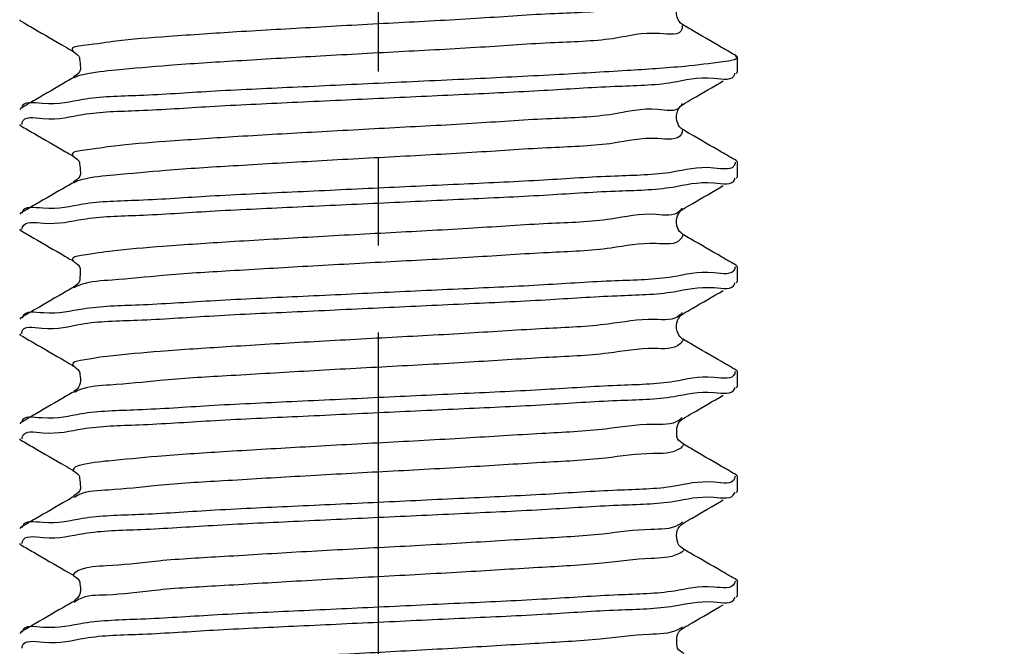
# Model space of a CAD drawing. Header units: millimetres. Extents: x 0 to 210, y 0 to 297.
# Tile 11 of 184: x 29 to 46, y 202 to 212. Entities that reach past the tile are written whole.
import ezdxf

# ---------------------------------------------------------------- set-up
doc = ezdxf.new("R2010")
doc.units = ezdxf.units.MM
doc.header["$LTSCALE"] = 19.36
doc.linetypes.add('CENTER', pattern=[0.6, 0.375, -0.075, 0.075, -0.075])
doc.layers.get('0').update_dxf_attribs({"linetype": 'CONTINUOUS'})
doc.layers.add('DEFAULT_1', color=7, linetype='CENTER')
doc.layers.add('ZEICHNUNGSBEMASSUNGEN', color=7, linetype='CONTINUOUS')
doc.styles.get("Standard").update_dxf_attribs({"font": 'ISOCP.SHX', "width": 0.6})
doc.dimstyles.new('DIMSTYLE_1', dxfattribs={"dimtxt": 2.5, "dimasz": 3.5, "dimexe": 0.18, "dimexo": 0.0625, "dimgap": 0.09, "dimtad": 1, "dimdsep": 46, "dimtxsty": 'Standard', "dimblk": '_FILLED', "dimblk1": '_FILLED', "dimblk2": '_FILLED', "dimcen": 0.09, "dimclrt": 7, "dimadec": 0, "dimazin": 0, "dimtp": 0.01, "dimtm": 0.01, "dimtfac": 1, "dimtofl": 0, "dimtmove": 0, "dimatfit": 3, "dimldrblk": '_FILLED', "dimfxl": 0, "dimtolj": 1, "dimarcsym": 0})
doc.dimstyles.new('DIMSTYLE_2', dxfattribs={"dimtxt": 2.5, "dimasz": 3.5, "dimexe": 0.18, "dimexo": 0.0625, "dimgap": 0.09, "dimtad": 1, "dimdec": 3, "dimdsep": 46, "dimtxsty": 'Standard', "dimblk": '_FILLED', "dimblk1": '_FILLED', "dimblk2": '_FILLED', "dimcen": 0.09, "dimclrt": 7, "dimadec": 0, "dimazin": 0, "dimtp": 0.001, "dimtm": 0.001, "dimtfac": 1, "dimtdec": 3, "dimtofl": 0, "dimtmove": 0, "dimatfit": 3, "dimldrblk": '_FILLED', "dimfxl": 0, "dimtolj": 1, "dimarcsym": 0})
doc.dimstyles.new('DIMSTYLE_3', dxfattribs={"dimtxt": 2.5, "dimasz": 3.5, "dimexe": 0.18, "dimexo": 0.0625, "dimgap": 0.09, "dimtad": 1, "dimdec": 3, "dimdsep": 46, "dimtxsty": 'Standard', "dimblk": '_FILLED', "dimblk1": '_FILLED', "dimblk2": '_FILLED', "dimcen": 0.09, "dimclrt": 7, "dimadec": 0, "dimazin": 0, "dimtp": 0.001, "dimtm": 0.001, "dimtfac": 1, "dimtdec": 3, "dimtofl": 0, "dimtmove": 0, "dimatfit": 3, "dimldrblk": '_FILLED', "dimfxl": 0, "dimtolj": 1, "dimarcsym": 0})
doc.dimstyles.new('DIMSTYLE_4', dxfattribs={"dimtxt": 2.5, "dimasz": 3.5, "dimexe": 0.18, "dimexo": 0.0625, "dimgap": 0.09, "dimtad": 1, "dimdsep": 46, "dimtxsty": 'Standard', "dimblk": '_FILLED', "dimblk1": '_FILLED', "dimblk2": '_FILLED', "dimcen": 0.09, "dimclrt": 7, "dimadec": 0, "dimazin": 0, "dimtp": 0.01, "dimtm": 0.01, "dimtfac": 1, "dimtofl": 0, "dimtmove": 0, "dimatfit": 3, "dimldrblk": '_FILLED', "dimfxl": 0, "dimtolj": 1, "dimarcsym": 0})
doc.dimstyles.new('DIMSTYLE_5', dxfattribs={"dimtxt": 2.5, "dimasz": 3.5, "dimexe": 0.18, "dimexo": 0.0625, "dimgap": 0.09, "dimtad": 1, "dimdsep": 46, "dimtxsty": 'Standard', "dimblk": '_FILLED', "dimblk1": '_FILLED', "dimblk2": '_FILLED', "dimcen": 0.09, "dimclrt": 7, "dimadec": 0, "dimazin": 0, "dimtp": 0.5, "dimtm": 0.5, "dimtfac": 1, "dimtofl": 0, "dimtmove": 0, "dimatfit": 3, "dimldrblk": '_FILLED', "dimfxl": 0, "dimtolj": 1, "dimarcsym": 0})
doc.dimstyles.new('DIMSTYLE_6', dxfattribs={"dimtxt": 2.5, "dimasz": 3.5, "dimexe": 0.18, "dimexo": 0.0625, "dimgap": 0.09, "dimtad": 1, "dimdec": 3, "dimdsep": 46, "dimtxsty": 'Standard', "dimblk": '_FILLED', "dimblk1": '_FILLED', "dimblk2": '_FILLED', "dimcen": 0.09, "dimclrt": 7, "dimadec": 0, "dimazin": 0, "dimtp": 0.001, "dimtm": 0.001, "dimtfac": 1, "dimtdec": 3, "dimtofl": 0, "dimtmove": 0, "dimatfit": 3, "dimldrblk": '_FILLED', "dimfxl": 0, "dimtolj": 1, "dimarcsym": 0})
doc.dimstyles.new('DIMSTYLE_7', dxfattribs={"dimtxt": 2.5, "dimasz": 3.5, "dimexe": 0.18, "dimexo": 0.0625, "dimgap": 0.09, "dimtad": 1, "dimdsep": 46, "dimtxsty": 'Standard', "dimblk": '_FILLED', "dimblk1": '_FILLED', "dimblk2": '_FILLED', "dimcen": 0.09, "dimclrt": 7, "dimadec": 0, "dimazin": 0, "dimtol": 1, "dimtp": 0.1, "dimtm": 0.1, "dimtfac": 1, "dimtofl": 0, "dimtmove": 0, "dimatfit": 3, "dimldrblk": '_FILLED', "dimfxl": 0, "dimtolj": 1, "dimarcsym": 0})

# ---------------------------------------------------------------- blocks, each defined once
blk = doc.blocks.new('_FILLED')
at = {"color": 0, "linetype": 'ByBlock'}
blk.add_solid([(0, 0), (-1, 0.1429), (-1, -0.1429)], dxfattribs=at)
blk = doc.blocks.new('*D')
at = {"color": 3}
for p, q in [((154.911, 251.839), (154.911, 274.499)), ((154.911, 274.499), (154.911, 251.589)), ((132.186, 251.839), (132.186, 271.429)), ((140.186, 251.839), (140.186, 271.429)), ((132.186, 270.429), (136.186, 270.429)), ((140.186, 270.429), (136.186, 270.429)), ((140.186, 251.839), (119.81, 251.839)), ((120.81, 251.839), (120.81, 244.839)), ((132.687, 251.839), (155.911, 251.839)), ((140.186, 251.839), (185.376, 251.839)), ((184.376, 251.839), (184.376, 196.839)), ((154.911, 243.839), (154.911, 251.589)), ((132.186, 251.339), (155.911, 251.339)), ((154.911, 251.339), (154.911, 243.839)), ((140.686, 247.839), (156.109, 247.839)), ((155.109, 247.839), (155.109, 242.839)), ((120.81, 237.839), (120.81, 244.839)), ((155.109, 237.839), (155.109, 242.839)), ((140.186, 237.839), (119.81, 237.839)), ((130.186, 237.839), (130.186, 201.939)), ((140.686, 237.839), (156.109, 237.839)), ((142.186, 237.839), (142.186, 201.939)), ((136.186, 202.939), (116.608, 202.939)), ((130.186, 202.939), (136.186, 202.939)), ((142.186, 202.939), (136.186, 202.939)), ((184.376, 141.839), (184.376, 196.839)), ((43.965, 141.839), (55.646, 141.839)), ((45.305, 141.839), (61.435, 141.839)), ((54.646, 141.839), (54.646, 135.839)), ((60.435, 141.839), (60.435, 81.839)), ((140.186, 141.839), (185.376, 141.839)), ((146.186, 131.571), (146.186, 138.185)), ((122.563, 128.839), (122.563, 136.339)), ((122.563, 136.339), (122.563, 128.589)), ((54.646, 129.839), (54.646, 135.839)), ((146.186, 131.571), (151.914, 134.878)), ((144.189, 129.916), (145.186, 129.839)), ((43.965, 129.839), (55.646, 129.839)), ((146.183, 129.762), (145.186, 129.839)), ((145.186, 129.839), (159.716, 128.712)), ((126.687, 128.839), (121.563, 128.839)), ((122.563, 120.839), (122.563, 128.589)), ((126.186, 128.339), (121.563, 128.339)), ((122.563, 128.339), (122.563, 120.839)), ((60.435, 21.839), (60.435, 81.839)), ((126.186, 21.839), (126.186, 49.881)), ((146.186, 21.839), (146.186, 49.881)), ((126.186, 48.881), (136.186, 48.881)), ((146.186, 48.881), (136.186, 48.881)), ((136.186, 48.881), (173.837, 48.881)), ((20.514, 32.339), (20.514, 41.533)), ((20.514, 41.533), (20.514, 32.089)), ((145.186, 31.839), (145.186, 34.12)), ((146.186, 31.839), (146.186, 34.12)), ((145.186, 33.12), (145.686, 33.12)), ((146.186, 33.12), (145.686, 33.12)), ((45.305, 32.339), (19.514, 32.339)), ((45.305, 32.339), (45.305, 7.967)), ((20.514, 24.339), (20.514, 32.089)), ((44.805, 31.839), (19.514, 31.839)), ((20.514, 31.839), (20.514, 24.339)), ((44.805, 31.839), (28.072, 15.105)), ((45.305, 31.839), (56.071, 31.839)), ((55.071, 31.839), (55.071, 26.839)), ((55.071, 21.839), (55.071, 26.839)), ((30.394, 24.449), (18.136, 13.272)), ((45.305, 21.839), (61.435, 21.839)), ((45.305, 21.839), (56.071, 21.839))]:
    blk.add_line(p, q, dxfattribs=at)
for centre, radius, start, end in [((146.186, 131.571), 5.613, 60, 90), ((146.186, 131.571), 5.613, 30, 60), ((45.305, 32.339), 23.372, 225.0011, 247.5005), ((45.305, 32.339), 23.372, 247.5005, 270)]:
    blk.add_arc(centre, radius, start, end, dxfattribs=at)
for points in [[(149.671, 136.587), (146.186, 137.185), (149.364, 135.635)], [(148.117, 136.355), (151.048, 134.378), (148.788, 137.097)], [(31.758, 13.909), (28.779, 15.812), (31.106, 13.151)], [(41.777, 8.73), (45.305, 8.967), (41.852, 9.728)]]:
    blk.add_solid(points, dxfattribs=at)
at = {"layer": 'ZEICHNUNGSBEMASSUNGEN', "color": 3}
for p, q in [((133.686, 247.839), (133.686, 258.637)), ((138.686, 247.839), (138.686, 258.637)), ((133.686, 257.637), (127.809, 257.637)), ((127.809, 257.637), (136.186, 257.637)), ((146.186, 257.637), (136.186, 257.637)), ((138.686, 257.637), (146.186, 257.637)), ((35.305, 251.839), (10.936, 251.839)), ((11.936, 251.839), (11.936, 136.839)), ((139.389, 249.361), (147.706, 239.608)), ((11.936, 21.839), (11.936, 136.839)), ((35.305, 21.839), (10.936, 21.839))]:
    blk.add_line(p, q, dxfattribs=at)
at = {"color": 3, "xscale": 3.5, "yscale": 3.5, "zscale": 3.5}
for p, rotation in [((132.186, 270.429), 180), ((154.911, 251.839), 270), ((120.81, 251.839), 90), ((184.376, 251.839), 90), ((154.911, 251.339), 90), ((155.109, 247.839), 90), ((120.81, 237.839), 270), ((155.109, 237.839), 270), ((130.186, 202.939), 180), ((184.376, 141.839), 270), ((54.646, 141.839), 90), ((60.435, 141.839), 90), ((54.646, 129.839), 270), ((122.563, 128.839), 270), ((146.183, 129.762), 355.5650429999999), ((144.189, 129.916), 175.565043), ((122.563, 128.339), 90), ((126.186, 48.881), 180), ((20.514, 32.339), 270), ((145.186, 33.12), 180), ((20.514, 31.839), 90), ((55.071, 31.839), 90), ((55.071, 21.839), 270), ((60.435, 21.839), 270), ((30.394, 24.449), 42.358682)]:
    blk.add_blockref('_FILLED', p, dxfattribs=dict(at, rotation=rotation))
for p in [(140.186, 270.429), (142.186, 202.939), (146.186, 48.881), (146.186, 33.12)]:
    blk.add_blockref('_FILLED', p, dxfattribs=at)
at = {"layer": 'ZEICHNUNGSBEMASSUNGEN', "color": 3, "xscale": 3.5, "yscale": 3.5, "zscale": 3.5}
blk.add_blockref('_FILLED', (133.686, 257.637), dxfattribs=at)
for p, rotation in [((138.686, 257.637), 180), ((11.936, 251.839), 90), ((139.389, 249.361), 130.458041), ((11.936, 21.839), 270)]:
    blk.add_blockref('_FILLED', p, dxfattribs=dict(at, rotation=rotation))
at = {"color": 7}
for s, rotation, width, p in [('x45%%176 ', 90, 0.72, (154.286, 265.499)), ('0,5', 90, 0.690476, (154.286, 260.321)), ('0,1', 90, 0.642857, (120.185, 244.264)), ('%%p', 90, 1.166667, (120.185, 241.347)), ('10', 90, 0.678571, (154.484, 240.574)), ('14', 90, 0.678571, (120.185, 237.954)), ('110', 90, 0.642857, (183.751, 182.43)), ('60%%d', -43.1822, 0.746032, (150.554, 140.313)), ('12', 90, 0.678571, (54.021, 133.486)), ('%%c', -4.435, 1.333333, (154.482, 129.745)), ('2', -4.435, 0.785714, (157.805, 129.487)), ('0,5', 90, 0.690476, (121.938, 126)), ('120', 90, 0.714286, (59.81, 61.983)), ('0,5', 90, 0.690476, (19.889, 36.355)), ('10', 90, 0.678571, (54.446, 24.831)), ('8', 42.3587, 0.785714, (19.166, 15.057)), ('45%%d', -22.4995, 0.722222, (35.294, 15.247)), ('R', 42.3587, 0.785714, (17.714, 13.734))]:
    blk.add_text(s, height=2.5, rotation=rotation, dxfattribs=dict(at, width=width)).set_placement(p)
for s, width, p in [('%%c', 1.333333, (133.41, 271.054)), ('8', 0.785714, (136.743, 271.054)), ('F8', 0.75, (138.707, 271.054)), ('M', 0.857143, (116.608, 203.564)), ('12', 0.678571, (118.751, 203.564)), ('%%c', 1.333333, (166.575, 49.506)), ('20', 0.785714, (169.909, 49.506)), ('1', 0.571429, (145.092, 33.745))]:
    blk.add_text(s, height=2.5, dxfattribs=dict(at, width=width)).set_placement(p)
at = {"layer": 'ZEICHNUNGSBEMASSUNGEN', "color": 7, "width": 0.714286}
blk.add_text('5', height=2.5, dxfattribs=at).set_placement((127.809, 258.262))
at = {"layer": 'ZEICHNUNGSBEMASSUNGEN', "color": 7}
for s, rotation, width, p in [('R', -49.542, 0.785714, (145.632, 243.003)), ('2', -49.542, 0.785714, (146.906, 241.509)), ('230', 90, 0.761905, (11.311, 61.218))]:
    blk.add_text(s, height=2.5, rotation=rotation, dxfattribs=dict(at, width=width)).set_placement(p)

msp = doc.modelspace()

# ---------------------------------------------------------------- linework, layer by layer
at = {"color": 7}
for p, q in [((29.3244, 212.3791), (29.3051, 212.4014)), ((41.2858, 211.7977), (41.3051, 211.7754)), ((41.3051, 211.5265), (41.3051, 211.7754)), ((41.2858, 211.5041), (41.3051, 211.5265)), ((29.3244, 210.9227), (29.3051, 210.9003)), ((40.3853, 210.9807), (40.4024, 210.9922)), ((29.3244, 210.6291), (29.3051, 210.6515)), ((41.2858, 210.0477), (41.3051, 210.0254)), ((41.3051, 209.7765), (41.3051, 210.0254)), ((41.2858, 209.7541), (41.3051, 209.7764)), ((29.3244, 209.1727), (29.3051, 209.1504)), ((40.3854, 209.2309), (40.4025, 209.2422)), ((29.3244, 208.8791), (29.3051, 208.9016)), ((41.2858, 208.2977), (41.3051, 208.2753)), ((41.3051, 208.0265), (41.3051, 208.2754)), ((30.2084, 207.935), (30.2081, 207.9348)), ((41.2858, 208.0041), (41.3051, 208.0264)), ((40.3815, 207.4778), (40.4022, 207.492)), ((29.3244, 207.4227), (29.3051, 207.4005)), ((29.3244, 207.1291), (29.3051, 207.1516)), ((41.2858, 206.5477), (41.3051, 206.5252)), ((41.3051, 206.2765), (41.3051, 206.5254)), ((30.2145, 206.1888), (30.2082, 206.1849)), ((41.2858, 206.2541), (41.3051, 206.2764)), ((29.3244, 205.6727), (29.3051, 205.6505)), ((40.3803, 205.7269), (40.4021, 205.742)), ((29.3244, 205.3791), (29.3051, 205.4016)), ((41.2858, 204.7977), (41.3051, 204.7752)), ((41.3051, 204.5265), (41.3051, 204.7754)), ((41.2858, 204.5041), (41.3051, 204.5264)), ((40.373, 203.9707), (40.4019, 203.9919)), ((29.3244, 203.9227), (29.3051, 203.9005)), ((29.3244, 203.6291), (29.3051, 203.6516)), ((41.2858, 203.0477), (41.3051, 203.0253)), ((41.3051, 202.7765), (41.3051, 203.0254)), ((30.2149, 202.6891), (30.2082, 202.6849)), ((41.2858, 202.7541), (41.3051, 202.7764)), ((29.3244, 202.1727), (29.3051, 202.1505)), ((40.3803, 202.2268), (40.4021, 202.242))]:
    msp.add_line(p, q, dxfattribs=at)
at = {"color": 3}
for p, q in [((40.4025, 212.3096), (40.4031, 212.3092)), ((30.2077, 211.8672), (30.208, 211.867)), ((30.2078, 211.4347), (30.2077, 211.4346)), ((40.4025, 210.9922), (40.4024, 210.9922)), ((40.4025, 210.5596), (40.4031, 210.5593)), ((30.2077, 210.1172), (30.208, 210.117)), ((30.2078, 209.6847), (30.2077, 209.6846)), ((40.4025, 209.2422), (40.4025, 209.2422)), ((40.402, 208.8099), (40.4025, 208.8096)), ((30.2077, 208.3672), (30.2082, 208.3669)), ((30.2081, 207.9348), (30.2077, 207.9346)), ((40.4025, 207.4922), (40.4022, 207.492)), ((40.4025, 207.0596), (40.4031, 207.0592)), ((30.2077, 206.6172), (30.2081, 206.617)), ((30.2082, 206.1849), (30.2077, 206.1846)), ((40.4025, 205.7422), (40.4021, 205.742)), ((40.4023, 205.3097), (40.4025, 205.3096)), ((30.2077, 204.8672), (30.208, 204.867)), ((30.2078, 204.4347), (30.2077, 204.4346)), ((40.4025, 203.9922), (40.4019, 203.9919)), ((40.4025, 203.5596), (40.4026, 203.5596)), ((30.2077, 203.1172), (30.2081, 203.117)), ((30.2082, 202.6849), (30.2077, 202.6846)), ((40.4025, 202.2422), (40.4021, 202.242))]:
    msp.add_line(p, q, dxfattribs=at)
for points, start_tangent, end_tangent in [([(40.3755, 212.7219), (40.0017, 212.6543), (39.2757, 212.5781), (38.254, 212.5019), (37.0126, 212.4256), (35.6442, 212.3494), (34.2504, 212.2731), (32.9353, 212.1969), (31.7965, 212.1206), (30.9191, 212.0444), (30.3683, 211.9682), (30.1852, 211.8919), (30.2079, 211.8676)], (-2.9433025, -8.889007), (7.3881909, -3.9742739)), ([(40.3799, 212.3057), (40.378, 212.2456), (40.0017, 212.1694), (39.2757, 212.0931), (38.254, 212.0169), (37.0126, 211.9406), (35.6442, 211.8644), (34.2504, 211.7882), (32.9353, 211.7119), (31.7965, 211.6357), (30.9191, 211.5594), (30.3683, 211.4832), (30.2096, 211.4313)], (1.5868701, -10.2655933), (-7.621926, -4.1617977)), ([(40.3469, 210.9444), (39.9749, 210.9007), (39.2334, 210.8245), (38.1994, 210.7482), (36.9499, 210.672), (35.5779, 210.5958), (34.1856, 210.5195), (32.8766, 210.4433), (31.7485, 210.367), (30.8852, 210.2908), (30.3511, 210.2145), (30.1859, 210.1383), (30.2059, 210.114)], (-6.2560157, -6.9795856), (6.9348986, -3.7845603)), ([(40.3747, 210.9915), (40.3685, 210.977), (40.3469, 210.9444)], (-0.0204799, -0.0553263), (-0.0345809, -0.0385805)), ([(40.3776, 211), (40.3747, 210.9915)], (-0.0026996, -0.0085765), (-0.0030984, -0.0083704)), ([(40.3853, 210.5596), (40.3685, 210.492), (39.9749, 210.4158), (39.2334, 210.3395), (38.1994, 210.2633), (36.9499, 210.187), (35.5779, 210.1108), (34.1856, 210.0345), (32.8766, 209.9583), (31.7485, 209.8821), (30.8852, 209.8058), (30.3511, 209.7296), (30.2116, 209.678)], (-0.1666893, -9.688908), (-7.834636, -4.4853843)), ([(40.3779, 209.2548), (40.3725, 209.2449)], (-0.0050828, -0.0099347), (-0.0056691, -0.0097813)), ([(40.3385, 209.2007), (39.9472, 209.1471), (39.1905, 209.0709), (38.1444, 208.9946), (36.8869, 208.9184), (35.5116, 208.8421), (34.1209, 208.7659), (32.8184, 208.6897), (31.701, 208.6134), (30.8521, 208.5372), (30.3348, 208.4609), (30.1876, 208.3847), (30.2036, 208.3603)], (-7.279143, -7.1695893), (6.3169897, -3.7082775)), ([(40.3725, 209.2449), (40.3583, 209.2234), (40.3385, 209.2007)], (-0.028895, -0.0498545), (-0.0380145, -0.0374424)), ([(40.3925, 208.8112), (40.3583, 208.7384), (39.9472, 208.6621), (39.1905, 208.5859), (38.1444, 208.5097), (36.8869, 208.4334), (35.5116, 208.3572), (34.1209, 208.2809), (32.8184, 208.2047), (31.701, 208.1284), (30.8521, 208.0522), (30.3348, 207.976), (30.2813, 207.9566)], (-1.3899704, -8.6399748), (-11.9603939, -4.6904876)), ([(30.2813, 207.9566), (30.2141, 207.925)], (-0.0780568, -0.0306114), (-0.0517864, -0.0317357)), ([(40.3472, 207.4698), (39.9188, 207.3935), (39.1469, 207.3173), (38.0889, 207.241), (36.8236, 207.1648), (35.4452, 207.0885), (34.0564, 207.0123), (32.7605, 206.936), (31.6542, 206.8598), (30.8197, 206.7836), (30.3193, 206.7073), (30.1901, 206.6311), (30.2007, 206.6074)], (-8.1260591, -7.8210592), (5.3416195, -3.7851289)), ([(40.3802, 207.5077), (40.3472, 207.4698)], (-0.0280434, -0.0393462), (-0.0363029, -0.0349403)), ([(40.3998, 207.0602), (40.3472, 206.9848), (39.9188, 206.9085), (39.1469, 206.8323), (38.0889, 206.7561), (36.8236, 206.6798), (35.4452, 206.6036), (34.0564, 206.5273), (32.7605, 206.4511), (31.6542, 206.3748), (30.8197, 206.2986), (30.3193, 206.2223)], (-2.0983807, -7.5677539), (-11.7519586, -4.6420983)), ([(30.3193, 206.2223), (30.2167, 206.1724)], (-0.1129969, -0.0446345), (-0.0764797, -0.0514221)), ([(40.3292, 205.7118), (39.8897, 205.6399), (39.1027, 205.5637), (38.033, 205.4874), (36.7601, 205.4112), (35.3788, 205.3349), (33.9921, 205.2587), (32.7031, 205.1824), (31.6079, 205.1062), (30.7881, 205.0299), (30.3046, 204.9537), (30.1935, 204.8775), (30.1955, 204.8583)], (-9.3979046, -6.682121), (3.10058, -4.2163155)), ([(40.3704, 205.7455), (40.3352, 205.7161), (40.3292, 205.7118)], (-0.0374988, -0.0356971), (-0.0429626, -0.0305474)), ([(40.3836, 205.759), (40.3704, 205.7455)], (-0.0121702, -0.0133858), (-0.0140582, -0.0133828)), ([(40.4064, 205.3083), (40.3352, 205.2312), (39.8897, 205.1549), (39.1027, 205.0787), (38.033, 205.0024), (36.7601, 204.9262), (35.3788, 204.85), (33.9921, 204.7737), (32.7031, 204.6975), (31.6079, 204.6212), (30.7881, 204.545), (30.3046, 204.4687), (30.2191, 204.4198)], (-2.2949988, -6.6549157), (-7.9089306, -6.0116129)), ([(40.3672, 203.9923), (40.3486, 203.9791)], (-0.017752, -0.0134271), (-0.0192919, -0.0130138)), ([(40.3868, 204.0085), (40.3672, 203.9923)], (-0.0176831, -0.0160415), (-0.0212941, -0.0161063)), ([(40.3486, 203.9791), (40.3224, 203.9625), (39.8597, 203.8863), (39.0579, 203.81), (37.9766, 203.7338), (36.6963, 203.6576), (35.3125, 203.5813), (33.928, 203.5051), (32.6462, 203.4288), (31.5623, 203.3526), (30.7572, 203.2763), (30.2907, 203.2001), (30.1977, 203.1238), (30.1965, 203.1207)], (-9.9686713, -6.7245896), (-1.7562704, -5.5943204)), ([(40.4123, 203.5563), (40.4114, 203.5538), (40.3224, 203.4776), (39.8597, 203.4013), (39.0579, 203.3251), (37.9766, 203.2488), (36.6963, 203.1726), (35.3125, 203.0963), (33.928, 203.0201), (32.6462, 202.9439), (31.5623, 202.8676), (30.7572, 202.7914), (30.2907, 202.7151)], (-1.9540318, -5.7615801), (-10.4748707, -5.9265642)), ([(30.2907, 202.7151), (30.2225, 202.6685)], (-0.07461, -0.0422135), (-0.0545781, -0.0477794)), ([(40.3087, 202.2089), (39.829, 202.1327), (39.0124, 202.0564), (37.9197, 201.9802), (36.6323, 201.9039), (35.2461, 201.8277), (33.8642, 201.7515), (32.5897, 201.6752), (31.5173, 201.599), (30.7271, 201.5227), (30.2777, 201.4465), (30.2024, 201.3691)], (-11.03699, -5.3821175), (-2.2572608, -6.4042749)), ([(40.3902, 202.2573), (40.3087, 202.2089)], (-0.0634205, -0.0495383), (-0.0893818, -0.0435865))]:
    msp.add_spline(points, degree=3, dxfattribs=dict(at, start_tangent=start_tangent, end_tangent=end_tangent))
at = {"color": 7}
for points, start_tangent, end_tangent in [([(40.4033, 212.3096), (40.3945, 212.3146), (40.3178, 212.4008), (40.2908, 212.5786), (40.3677, 212.7159), (40.3799, 212.7242)], (-0.4721957, 0.2658284), (0.6478885, 0.4272211)), ([(29.3244, 212.3791), (29.5399, 212.2543)], (0.215484, -0.1248113), (0.2154709, -0.1248339)), ([(29.5399, 212.2543), (30.061, 211.9523), (30.2077, 211.8672)], (0.667874, -0.3869355), (0.6677137, -0.3872119)), ([(41.041, 211.9395), (40.5198, 212.2416), (40.4025, 212.3096)], (-0.6385281, 0.3699468), (-0.6383806, 0.3702013)), ([(41.2858, 211.7977), (41.041, 211.9395)], (-0.2448263, 0.1418067), (-0.2448092, 0.1418362)), ([(30.2085, 211.8685), (30.2004, 211.8711), (30.2396, 211.8435), (30.3078, 211.7425), (30.3199, 211.6007), (30.2596, 211.4788), (30.2063, 211.4338), (30.2079, 211.4339)], (-0.5655931, 0.1947948), (0.303462, 0.0304398)), ([(41.2504, 211.7304), (41.061, 211.6956), (40.4253, 211.6226), (39.4614, 211.551), (38.2475, 211.4806), (36.8246, 211.4092), (35.3051, 211.3379)], (-5.9480148, -1.7277046), (-5.9065128, -0.2741815)), ([(41.2758, 211.7907), (41.3027, 211.7675), (41.2504, 211.7304)], (0.1280429, -0.0718759), (-0.1625071, -0.047203)), ([(41.2758, 211.7907), (41.2946, 211.7779)], (0.0230953, -0.0129643), (0.0141459, -0.0124905)), ([(30.2077, 211.4346), (30.0904, 211.3666), (29.5692, 211.0645), (29.3244, 210.9227)], (-0.8831333, -0.5121351), (-0.883399, -0.5116766)), ([(35.3051, 211.089), (36.7296, 211.1557), (38.0704, 211.2224), (39.2545, 211.2891), (40.2193, 211.3563), (40.9122, 211.4251), (41.2633, 211.4936)], (5.969263, 0.2770943), (1.2100518, 5.5363418)), ([(41.2633, 211.4936), (41.2654, 211.5064)], (0.0026778, 0.0122518), (0.001432, 0.0131813)), ([(35.3051, 211.3379), (33.8661, 211.2704), (32.4943, 211.2021), (31.3072, 211.1348), (30.3594, 211.068), (29.6816, 210.9996), (29.3426, 210.9315)], (-5.9738455, -0.2773071), (-0.5772255, -5.4585482)), ([(40.5492, 211.0773), (41.0703, 211.3793)], (0.5211034, 0.3021189), (0.5211969, 0.3019575)), ([(29.347, 210.6844), (29.6914, 210.752), (30.3606, 210.8192), (31.2972, 210.8852), (32.4865, 210.9528), (33.8628, 211.0214), (35.3051, 211.089)], (1.276716, 5.5268003), (5.9691007, 0.2770868)), ([(40.4025, 210.9922), (40.5492, 211.0773)], (0.1466419, 0.0850386), (0.1466507, 0.0850234)), ([(29.3426, 210.9315), (29.342, 210.9224)], (-0.0009333, -0.0088259), (-0.0001655, -0.0093605)), ([(40.4036, 210.5602), (40.3866, 210.5701), (40.308, 210.6708), (40.2963, 210.8498), (40.3757, 210.9731), (40.386, 210.9796)], (-0.495226, 0.2872803), (0.6567949, 0.4096883)), ([(29.3244, 210.6291), (29.5399, 210.5043)], (0.215484, -0.1248113), (0.2154709, -0.1248339)), ([(29.3438, 210.6521), (29.347, 210.6844)], (-0.0005404, 0.0335788), (0.006918, 0.0299476)), ([(29.5399, 210.5043), (30.061, 210.2023), (30.2077, 210.1172)], (0.667874, -0.3869355), (0.6677137, -0.3872119)), ([(41.041, 210.1895), (40.5198, 210.4916), (40.4025, 210.5596)], (-0.6385281, 0.3699468), (-0.6383806, 0.3702013)), ([(30.2085, 210.1185), (30.2004, 210.1211), (30.2396, 210.0935), (30.3078, 209.9925), (30.3199, 209.8507), (30.2596, 209.7288), (30.2063, 209.6838), (30.2079, 209.6839)], (-0.5655931, 0.1947948), (0.303462, 0.0304398)), ([(41.2858, 210.0477), (41.041, 210.1895)], (-0.2448263, 0.1418067), (-0.2448092, 0.1418362)), ([(41.2626, 209.9893), (40.9122, 209.924), (40.2193, 209.8552), (39.2545, 209.788), (38.0704, 209.7213), (36.7296, 209.6546), (35.3051, 209.5879)], (-1.3561661, -5.397163), (-5.9658183, -0.2769344)), ([(41.2662, 210.0245), (41.2626, 209.9893)], (0.0008538, -0.0368316), (-0.0080697, -0.0321153)), ([(41.2616, 209.7429), (41.2645, 209.7572)], (0.0036442, 0.0136712), (0.002155, 0.0148053)), ([(30.2077, 209.6846), (30.0904, 209.6166), (29.5692, 209.3145), (29.3244, 209.1727)], (-0.8831333, -0.5121351), (-0.883399, -0.5116766)), ([(35.3051, 209.5879), (33.8628, 209.5203), (32.4865, 209.4517), (31.2972, 209.3841), (30.3606, 209.3181), (29.6914, 209.2509), (29.347, 209.1833)], (-5.9691007, -0.2770868), (-1.276716, -5.5268003)), ([(35.3051, 209.339), (36.7244, 209.4055), (38.0706, 209.4724), (39.2625, 209.5396), (40.2239, 209.6067), (40.912, 209.6751), (41.2616, 209.7429)], (5.9674783, 0.2770115), (1.4734561, 5.5277222)), ([(40.5492, 209.3273), (41.0703, 209.6293)], (0.5211034, 0.3021189), (0.5211969, 0.3019575)), ([(29.3527, 208.9366), (29.7018, 209.0033), (30.3638, 209.0695), (31.3015, 209.1355), (32.4903, 209.203), (33.8649, 209.2715), (35.3051, 209.339)], (2.2073382, 5.4641586), (5.963074, 0.276807)), ([(40.4025, 209.2422), (40.5492, 209.3273)], (0.1466419, 0.0850386), (0.1466507, 0.0850234)), ([(29.347, 209.1833), (29.3448, 209.1703)], (-0.00288, -0.0124673), (-0.0015774, -0.0134451)), ([(40.4017, 208.8097), (40.3644, 208.8391), (40.2924, 208.9662), (40.3062, 209.127), (40.3772, 209.2243), (40.386, 209.2299)], (-0.0895752, 0.1456249), (0.6571357, 0.4081681)), ([(29.343, 208.8973), (29.3527, 208.9366)], (0.0045054, 0.0403645), (0.0145985, 0.0361378)), ([(29.3244, 208.8791), (29.5399, 208.7543)], (0.215484, -0.1248113), (0.2154709, -0.1248339)), ([(41.041, 208.4395), (40.5198, 208.7416), (40.4025, 208.8096)], (-0.6385281, 0.3699468), (-0.6383806, 0.3702013)), ([(29.5399, 208.7543), (30.061, 208.4523), (30.2077, 208.3672)], (0.667874, -0.3869355), (0.6677137, -0.3872119)), ([(41.2858, 208.2977), (41.041, 208.4395)], (-0.2448263, 0.1418067), (-0.2448092, 0.1418362)), ([(30.2087, 208.3684), (30.2015, 208.3706), (30.2502, 208.3333), (30.3171, 208.2134), (30.3087, 208.0617), (30.2356, 207.9548), (30.1996, 207.9304), (30.2089, 207.9334)], (-0.5629179, 0.1852713), (0.6061342, 0.215669)), ([(41.2661, 208.2758), (41.2609, 208.2391)], (-0.0004988, -0.0383403), (-0.0098668, -0.0334879)), ([(41.2609, 208.2391), (40.912, 208.174), (40.2239, 208.1055), (39.2625, 208.0385), (38.0706, 207.9713), (36.7244, 207.9044), (35.3051, 207.8379)], (-1.5930589, -5.4068319), (-5.9645008, -0.2768733)), ([(30.2077, 207.9346), (30.0904, 207.8666), (29.5692, 207.5645), (29.3244, 207.4227)], (-0.8831333, -0.5121351), (-0.883399, -0.5116766)), ([(35.3051, 207.589), (36.7342, 207.656), (38.1025, 207.7241), (39.2956, 207.7916), (40.2455, 207.8584), (40.9178, 207.9259), (41.2601, 207.9924)], (5.9659197, 0.2769391), (1.7374912, 5.5029552)), ([(41.2601, 207.9924), (41.264, 208.0081)], (0.0047314, 0.0149853), (0.0029763, 0.016344)), ([(35.3051, 207.8379), (33.8649, 207.7704), (32.4903, 207.7019), (31.3015, 207.6344), (30.3638, 207.5684), (29.7018, 207.5022), (29.3527, 207.4355)], (-5.963074, -0.276807), (-2.2073382, -5.4641586)), ([(40.5492, 207.5773), (41.0703, 207.8793)], (0.5211034, 0.3021189), (0.5211969, 0.3019575)), ([(29.3436, 207.1866), (29.6739, 207.2496), (30.3321, 207.3169), (31.2758, 207.3839), (32.4708, 207.4519), (33.8553, 207.521), (35.3051, 207.589)], (0.7627303, 5.2415861), (5.9690731, 0.2770855)), ([(40.4035, 207.0599), (40.3904, 207.0674), (40.3137, 207.1586), (40.2926, 207.3365), (40.3714, 207.4692), (40.3824, 207.4765)], (-0.4970299, 0.2812128), (0.6525333, 0.4199579)), ([(40.4025, 207.4922), (40.5492, 207.5773)], (0.1466419, 0.0850386), (0.1466507, 0.0850234)), ([(29.3527, 207.4355), (29.3468, 207.4171)], (-0.0070507, -0.0174537), (-0.0048453, -0.0191768)), ([(29.3244, 207.1291), (29.5399, 207.0043)], (0.215484, -0.1248113), (0.2154709, -0.1248339)), ([(29.3437, 207.1564), (29.3431, 207.1829)], (-0.0034244, 0.0276982), (0.002494, 0.0246372)), ([(29.5399, 207.0043), (30.061, 206.7023), (30.2077, 206.6172)], (0.667874, -0.3869355), (0.6677137, -0.3872119)), ([(41.041, 206.6895), (40.5198, 206.9916), (40.4025, 207.0596)], (-0.6385281, 0.3699468), (-0.6383806, 0.3702013)), ([(30.2086, 206.6184), (30.201, 206.6208), (30.2455, 206.588), (30.3134, 206.4762), (30.3143, 206.3286), (30.2457, 206.214), (30.2129, 206.1911)], (-0.5312028, 0.178973), (-0.4553518, -0.3154287)), ([(41.2858, 206.5477), (41.041, 206.6895)], (-0.2448263, 0.1418067), (-0.2448092, 0.1418362)), ([(41.2601, 206.4913), (40.9178, 206.4248), (40.2455, 206.3573), (39.2956, 206.2905), (38.1025, 206.223), (36.7342, 206.1549), (35.3051, 206.0879)], (-1.7374912, -5.5029552), (-5.9659197, -0.2769391)), ([(41.2663, 206.5271), (41.2601, 206.4913)], (-0.0017309, -0.0370653), (-0.0104195, -0.0330004)), ([(30.2077, 206.1846), (30.0904, 206.1166), (29.5692, 205.8145), (29.3244, 205.6727)], (-0.8831333, -0.5121351), (-0.883399, -0.5116766)), ([(35.3051, 205.839), (36.7349, 205.906), (38.1037, 205.9741), (39.2967, 206.0417), (40.2462, 206.1085), (40.9179, 206.1759), (41.2601, 206.2424)], (5.965888, 0.2769377), (1.7435085, 5.5023394)), ([(40.5492, 205.8273), (41.0703, 206.1293)], (0.5211034, 0.3021189), (0.5211969, 0.3019575)), ([(41.2601, 206.2424), (41.264, 206.2581)], (0.0047573, 0.0150137), (0.0029963, 0.0163775)), ([(35.3051, 206.0879), (33.8553, 206.0199), (32.4708, 205.9508), (31.2758, 205.8828), (30.3321, 205.8158), (29.6739, 205.7485), (29.3431, 205.6817), (29.3426, 205.6725)], (-5.9830797, -0.2777357), (-0.0526665, -5.7643489)), ([(29.351, 205.438), (29.6912, 205.502), (30.3561, 205.5688), (31.299, 205.6354), (32.4906, 205.703), (33.8661, 205.7715), (35.3051, 205.839)], (1.8922669, 5.3915362), (5.9631439, 0.2768103)), ([(40.4025, 205.7422), (40.5492, 205.8273)], (0.1466419, 0.0850386), (0.1466507, 0.0850234)), ([(40.4018, 205.3077), (40.4076, 205.3065), (40.3559, 205.3478), (40.2922, 205.467), (40.3015, 205.6153), (40.372, 205.7199), (40.381, 205.7258)], (0.4123228, -0.1158027), (0.6769745, 0.4374025)), ([(29.3244, 205.3791), (29.5399, 205.2543)], (0.215484, -0.1248113), (0.2154709, -0.1248339)), ([(29.3437, 205.3995), (29.351, 205.438)], (0.0021619, 0.0400692), (0.0122821, 0.0349946)), ([(41.041, 204.9395), (40.5198, 205.2416), (40.4025, 205.3096)], (-0.6385281, 0.3699468), (-0.6383806, 0.3702013)), ([(29.5399, 205.2543), (30.061, 204.9523), (30.2077, 204.8672)], (0.667874, -0.3869355), (0.6677137, -0.3872119)), ([(30.2085, 204.8685), (30.2004, 204.8711), (30.2396, 204.8435), (30.3078, 204.7425), (30.3199, 204.6007), (30.2596, 204.4788), (30.2063, 204.4338), (30.2079, 204.4339)], (-0.5655931, 0.1947948), (0.303462, 0.0304398)), ([(41.2858, 204.7977), (41.041, 204.9395)], (-0.2448263, 0.1418067), (-0.2448092, 0.1418362)), ([(41.2593, 204.7389), (40.9179, 204.6748), (40.2462, 204.6074), (39.2967, 204.5406), (38.1037, 204.473), (36.7349, 204.4049), (35.3051, 204.3379)], (-1.8426652, -5.3960206), (-5.9633103, -0.276818)), ([(41.2663, 204.7771), (41.2593, 204.7389)], (-0.001888, -0.0397753), (-0.0118641, -0.0347427)), ([(35.3051, 204.089), (36.7476, 204.1566), (38.1232, 204.2252), (39.3123, 204.2927), (40.2512, 204.3589), (40.9125, 204.4252), (41.2582, 204.4916)], (5.9638467, 0.2768429), (2.0857277, 5.4751257)), ([(41.2582, 204.4916), (41.2635, 204.5093)], (0.0063966, 0.0167915), (0.0043094, 0.0184239)), ([(30.2077, 204.4346), (30.0904, 204.3666), (29.5692, 204.0645), (29.3244, 203.9227)], (-0.8831333, -0.5121351), (-0.883399, -0.5116766)), ([(35.3051, 204.3379), (33.8661, 204.2704), (32.4906, 204.2019), (31.299, 204.1342), (30.3561, 204.0677), (29.6912, 204.0008), (29.3502, 203.9346)], (-5.9657234, -0.27693), (-1.7939243, -5.4982022)), ([(40.5492, 204.0773), (41.0703, 204.3793)], (0.5211034, 0.3021189), (0.5211969, 0.3019575)), ([(29.3493, 203.6853), (29.695, 203.7524), (30.376, 203.8205), (31.3324, 203.8874), (32.5262, 203.9549), (33.8837, 204.0224), (35.3051, 204.089)], (1.6190461, 5.5159181), (5.9666513, 0.2769731)), ([(40.4025, 203.9922), (40.5492, 204.0773)], (0.1466419, 0.0850386), (0.1466507, 0.0850234)), ([(29.3502, 203.9346), (29.3462, 203.9186)], (-0.0049625, -0.0152097), (-0.0031618, -0.0166083)), ([(40.4021, 203.5582), (40.4106, 203.5553), (40.3806, 203.5748), (40.3086, 203.6694), (40.2912, 203.8307), (40.3627, 203.9611), (40.3741, 203.9691)], (0.5483057, -0.196795), (0.6634829, 0.4546564)), ([(29.344, 203.6503), (29.3493, 203.6853)], (0.0011497, 0.0362466), (0.0094834, 0.0323089)), ([(29.3244, 203.6291), (29.5399, 203.5043)], (0.215484, -0.1248113), (0.2154709, -0.1248339)), ([(29.5399, 203.5043), (30.061, 203.2023), (30.2077, 203.1172)], (0.667874, -0.3869355), (0.6677137, -0.3872119)), ([(41.041, 203.1895), (40.5198, 203.4916), (40.4025, 203.5596)], (-0.6385281, 0.3699468), (-0.6383806, 0.3702013)), ([(41.2858, 203.0477), (41.041, 203.1895)], (-0.2448263, 0.1418067), (-0.2448092, 0.1418362)), ([(30.2086, 203.1184), (30.201, 203.1209), (30.2453, 203.0882), (30.3132, 202.977), (30.3146, 202.8296), (30.2463, 202.7147), (30.2132, 202.6915)], (-0.5309377, 0.1791027), (-0.4572516, -0.317846)), ([(41.2669, 203.0289), (41.2575, 202.9889)], (-0.0039041, -0.0413126), (-0.0144724, -0.0364254)), ([(41.2575, 202.9889), (40.9125, 202.9241), (40.2512, 202.8578), (39.3123, 202.7916), (38.1232, 202.7241), (36.7476, 202.6555), (35.3051, 202.5879)], (-2.1469435, -5.4036012), (-5.9620952, -0.2767616)), ([(30.2077, 202.6846), (30.0904, 202.6166), (29.5692, 202.3145), (29.3244, 202.1727)], (-0.8831333, -0.5121351), (-0.883399, -0.5116766)), ([(35.3051, 202.339), (36.7478, 202.4066), (38.1236, 202.4752), (39.3123, 202.5427), (40.249, 202.6087), (40.9134, 202.6753), (41.2604, 202.7425)], (5.9662401, 0.276954), (1.7151452, 5.5181987)), ([(41.2604, 202.7425), (41.2642, 202.758)], (0.0046044, 0.0148139), (0.0029053, 0.0161249)), ([(35.3051, 202.5879), (33.8837, 202.5213), (32.5262, 202.4538), (31.3324, 202.3863), (30.376, 202.3194), (29.695, 202.2513), (29.3493, 202.1842)], (-5.9666513, -0.2769731), (-1.6190461, -5.5159181)), ([(40.5492, 202.3273), (41.0703, 202.6293)], (0.5211034, 0.3021189), (0.5211969, 0.3019575)), ([(29.3479, 201.9348), (29.7008, 202.0032), (30.3944, 202.072), (31.3585, 202.139), (32.5466, 202.2059), (33.8854, 202.2724), (35.3051, 202.339)], (1.3383927, 5.5357938), (5.9681785, 0.277044)), ([(29.3493, 202.1842), (29.3459, 202.1691)], (-0.0042219, -0.0143834), (-0.0025925, -0.0156363)), ([(40.4017, 201.8077), (40.4076, 201.8065), (40.3571, 201.8465), (40.2928, 201.9646), (40.3011, 202.1141), (40.3719, 202.2198), (40.381, 202.2258)], (0.4144003, -0.1170509), (0.6771266, 0.4376499)), ([(40.4025, 202.2422), (40.5492, 202.3273)], (0.1466419, 0.0850386), (0.1466507, 0.0850234)), ([(29.3443, 201.9017), (29.3479, 201.9348)], (-0.0001687, 0.034334), (0.007418, 0.0306818))]:
    msp.add_spline(points, degree=3, dxfattribs=dict(at, start_tangent=start_tangent, end_tangent=end_tangent))
at = {"layer": 'DEFAULT_1', "color": 2, "linetype": 'CENTER'}
msp.add_line((35.3051, 141.839), (35.3051, 256.839), dxfattribs=at)

# ---------------------------------------------------------------- dimensions: what is measured, and where the dimension line sits
at = {"color": 3}
for base, p1, p2, angle, dimstyle, middle in [((60.4349, 141.839), (45.3051, 21.839), (45.3051, 141.839), 90, 'DIMSTYLE_1', (58.5599, 64.662)), ((145.1864, 33.1205), (146.1864, 31.839), (145.1864, 31.839), 180, 'DIMSTYLE_1', (145.8064, 34.9955)), ((55.0711, 31.839), (45.3051, 21.839), (45.3051, 31.839), 90, 'DIMSTYLE_1', (53.1961, 26.5276)), ((54.646, 129.839), (43.9653, 141.839), (43.9653, 129.839), 270, 'DIMSTYLE_3', (52.771, 135.182)), ((122.5628, 128.3386), (126.6868, 128.839), (126.1864, 128.3386), 270, 'DIMSTYLE_3', (120.6878, 128.5888)), ((20.5139, 32.3394), (44.8047, 31.839), (45.3051, 32.3394), 90, 'DIMSTYLE_3', (18.6389, 38.9438)), ((184.3764, 251.839), (140.1864, 141.839), (140.1864, 251.839), 90, 'DIMSTYLE_1', (182.5014, 184.8402)), ((120.8096, 251.839), (140.1864, 237.839), (140.1864, 251.839), 90, 'DIMSTYLE_7', (118.9346, 243.5198)), ((155.1085, 247.839), (140.6864, 237.839), (140.6864, 247.839), 90, 'DIMSTYLE_1', (153.2335, 242.2701))]:
    dim = msp.add_linear_dim(base=base, p1=p1, p2=p2, angle=angle, dimstyle=dimstyle, dxfattribs=at)
    dim.commit()
    dim.dimension.update_dxf_attribs({"geometry": '*D', "text_midpoint": middle, "dimtype": 160})
for base, p1, p2, text, middle in [((140.1864, 270.4288), (132.1864, 251.839), (140.1864, 251.839), '%%c<>F8', (137.9334, 272.3038)), ((142.1864, 202.9393), (130.1864, 237.839), (142.1864, 237.839), 'M<>', (119.3758, 204.8143)), ((146.1864, 48.8815), (126.1864, 21.839), (146.1864, 21.839), '%%c<>', (170.2064, 50.7565))]:
    dim = msp.add_linear_dim(base=base, p1=p1, p2=p2, text=text, dimstyle='DIMSTYLE_1', dxfattribs=at)
    dim.commit()
    dim.dimension.update_dxf_attribs({"geometry": '*D', "text_midpoint": middle, "dimtype": 160})
dim = msp.add_radius_dim(center=(36.3051, 29.839), mpoint=(30.3936, 24.4488), dimstyle='DIMSTYLE_2', dxfattribs=at)
dim.commit()
dim.dimension.update_dxf_attribs({"geometry": '*D', "text_midpoint": (18.3237, 15.9809), "dimtype": 164})
dim = msp.add_diameter_dim_2p(p1=(146.1834, 129.7617), p2=(144.1894, 129.9163), dimstyle='DIMSTYLE_4', dxfattribs=at)
dim.commit()
dim.dimension.update_dxf_attribs({"geometry": '*D', "text_midpoint": (157.2197, 130.7863), "dimtype": 163})
for base, line1, line2, dimstyle, middle in [((148.9932, 136.4325), ((146.1864, 131.571), (146.1864, 138.1845)), ((151.9139, 134.8778), (146.1864, 131.571)), 'DIMSTYLE_5', (153.4495, 139.3102)), ((36.3611, 10.7462), ((45.3051, 32.3394), (45.3051, 7.9671)), ((28.0717, 15.1053), (44.8047, 31.839)), 'DIMSTYLE_6', (38.2745, 15.3656))]:
    dim = msp.add_angular_dim_2l(base=base, line1=line1, line2=line2, dimstyle=dimstyle, dxfattribs=at)
    dim.commit()
    dim.dimension.update_dxf_attribs({"geometry": '*D', "text_midpoint": middle, "dimtype": 162})
dim = msp.add_linear_dim(base=(154.911, 251.3387), p1=(132.6867, 251.839), p2=(132.1864, 251.3387), angle=270, text='<>x45° ', dimstyle='DIMSTYLE_3', dxfattribs=at)
dim.commit()
dim.dimension.update_dxf_attribs({"geometry": '*D', "text_midpoint": (153.036, 267.4101), "dimtype": 160})
at = {"layer": 'ZEICHNUNGSBEMASSUNGEN', "color": 3}
for base, p1, p2, angle, middle in [((11.9357, 21.839), (35.3051, 251.8389), (35.3051, 21.839), 270, (10.0607, 64.0751)), ((133.6864, 257.6372), (138.6864, 247.839), (133.6864, 247.839), 180, (128.7019, 259.5122))]:
    dim = msp.add_linear_dim(base=base, p1=p1, p2=p2, angle=angle, dimstyle='DIMSTYLE_3', dxfattribs=at)
    dim.commit()
    dim.dimension.update_dxf_attribs({"geometry": '*D', "text_midpoint": middle, "dimtype": 160})
dim = msp.add_radius_dim(center=(140.6864, 247.839), mpoint=(139.3887, 249.3607), dimstyle='DIMSTYLE_2', dxfattribs=at)
dim.commit()
dim.dimension.update_dxf_attribs({"geometry": '*D', "text_midpoint": (147.8576, 242.3197), "dimtype": 164})

doc.saveas('drawing.dxf')
